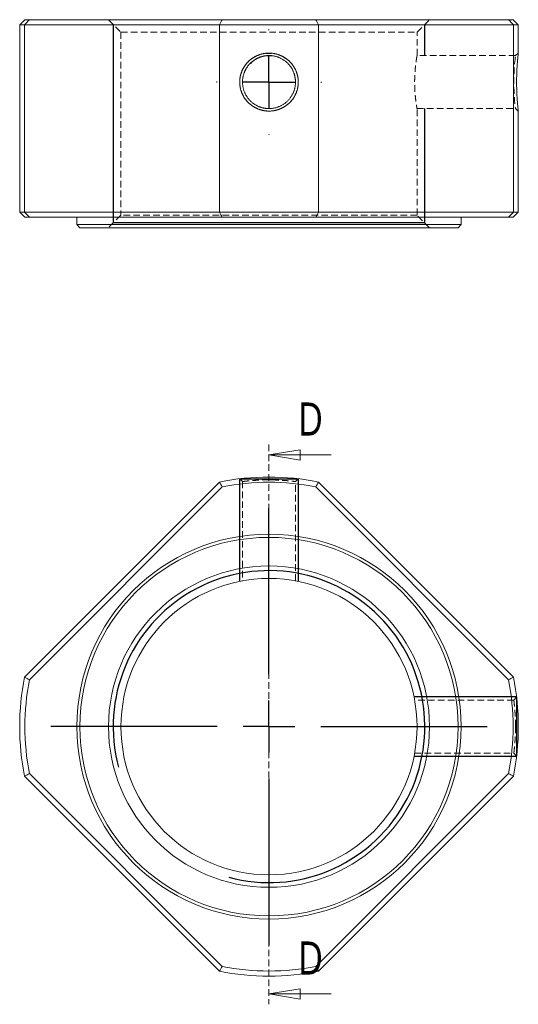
# Model space of a CAD drawing. Header units: millimetres. Extents: x 19 to 265, y -23 to 212.
import ezdxf

# ---------------------------------------------------------------- set-up
doc = ezdxf.new("R2010")
doc.units = ezdxf.units.MM
doc.linetypes.add('HIDDEN', pattern=[1.905, 1.27, -0.635])
doc.layers.add('FORMAT', color=7, linetype='Continuous')
doc.styles.add('SLDTEXTSTYLE0', font='TXT', dxfattribs={"width": 0.75})

# ---------------------------------------------------------------- blocks, each defined once
blk = doc.blocks.new('SW_CENTERMARKSYMBOL_0')
at = {"layer": 'FORMAT', "color": 0}
for p, q in [((0, 10), (0, 42)), ((0, 0), (0, 4.999999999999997)), ((-10, 0), (-41.99999999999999, 0)), ((0, 0), (-4.999999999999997, 0)), ((0, 0), (0, -4.999999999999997)), ((0, 0), (5.000000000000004, 0)), ((9.999999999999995, 0), (41.99999999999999, 0)), ((0, -10), (0, -41.99999999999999))]:
    blk.add_line(p, q, dxfattribs=at)
blk = doc.blocks.new('_CLOSED')
at = {"color": 0, "linetype": 'ByBlock', "lineweight": -2}
for p, q in [((-1, 0.166667), (0, 0)), ((-1, 0.166667), (-1, -0.166667)), ((0, 0), (-1, -0.166667)), ((0, 0), (-1, 0))]:
    blk.add_line(p, q, dxfattribs=at)
blk = doc.blocks.new('SW_CENTERMARKSYMBOL_1')
at = {"layer": 'FORMAT', "color": 0}
for p, q in [((0, 10.00000000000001), (0, 10.09999999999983)), ((0, 0), (0, 5.000000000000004)), ((-10, 0), (-10.09999999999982, 0)), ((0, 0), (-4.999999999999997, 0)), ((0, 0), (0, -5.000000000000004)), ((0, 0), (5.000000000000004, 0)), ((9.999999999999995, 0), (10.09999999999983, 0)), ((0, -10.00000000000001), (0, -10.09999999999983))]:
    blk.add_line(p, q, dxfattribs=at)

msp = doc.modelspace()

# ---------------------------------------------------------------- linework, layer by layer
at = {"color": 7, "linetype": 'Continuous', "lineweight": 15}
for p, q in [((20.42564117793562, 179.3142596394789), (19.42564117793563, 178.3142596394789)), ((19.42564117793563, 178.3142596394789), (19.42564117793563, 142.3142596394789)), ((20.37970689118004, 178.3142596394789), (19.42564117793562, 178.3142596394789)), ((57.90303296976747, 178.3142596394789), (20.37970689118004, 178.3142596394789)), ((20.37970689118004, 178.3142596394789), (20.37970689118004, 142.3142596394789)), ((20.42564117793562, 179.3142596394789), (21.30123972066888, 179.3142596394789)), ((21.30123972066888, 179.3142596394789), (58.3957137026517, 179.3142596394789)), ((76.94824938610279, 178.3142596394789), (57.90303296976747, 178.3142596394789)), ((57.90303296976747, 142.3142596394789), (57.90303296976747, 178.3142596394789)), ((58.3957137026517, 179.3142596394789), (76.45556865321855, 179.3142596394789)), ((76.45556865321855, 179.3142596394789), (113.5500426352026, 179.3142596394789)), ((76.94824938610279, 178.3142596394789), (76.94824938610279, 142.3142596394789)), ((114.4715754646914, 178.3142596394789), (76.94824938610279, 178.3142596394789)), ((113.5500426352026, 179.3142596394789), (114.4256411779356, 179.3142596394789)), ((115.4256411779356, 178.3142596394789), (114.4256411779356, 179.3142596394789)), ((114.4715754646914, 142.3142596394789), (114.4715754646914, 178.3142596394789)), ((115.4256411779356, 178.3142596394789), (114.4715754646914, 178.3142596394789)), ((115.4256411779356, 172.8891333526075), (115.4256411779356, 178.3142596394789)), ((115.4256411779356, 142.3142596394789), (115.4256411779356, 161.738770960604)), ((19.42564117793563, 142.3142596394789), (20.42564117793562, 141.3142596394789)), ((19.42564117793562, 142.3142596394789), (20.37970689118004, 142.3142596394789)), ((20.37970689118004, 142.3142596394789), (57.90303296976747, 142.3142596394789)), ((57.90303296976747, 142.3142596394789), (76.94824938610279, 142.3142596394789)), ((76.94824938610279, 142.3142596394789), (114.4715754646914, 142.3142596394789)), ((114.4256411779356, 141.3142596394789), (115.4256411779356, 142.3142596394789)), ((114.4715754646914, 142.3142596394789), (115.4256411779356, 142.3142596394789)), ((21.30123972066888, 141.3142596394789), (20.42564117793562, 141.3142596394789)), ((58.39571370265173, 141.3142596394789), (21.30123972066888, 141.3142596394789)), ((30.42564117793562, 141.3142596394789), (30.42564117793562, 139.9142596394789)), ((76.45556865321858, 141.3142596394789), (58.39571370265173, 141.3142596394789)), ((113.5500426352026, 141.3142596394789), (76.45556865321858, 141.3142596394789)), ((104.4256411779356, 139.9142596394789), (104.4256411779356, 141.3142596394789)), ((114.4256411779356, 141.3142596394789), (113.5500426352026, 141.3142596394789)), ((30.42564117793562, 139.9142596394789), (31.02564117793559, 139.3142596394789)), ((30.42564117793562, 139.9142596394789), (67.42564117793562, 139.9142596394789)), ((67.42564117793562, 139.3142596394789), (31.02564117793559, 139.3142596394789)), ((67.42564117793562, 139.9142596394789), (104.4256411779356, 139.9142596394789)), ((103.8256411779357, 139.3142596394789), (67.42564117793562, 139.3142596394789)), ((103.8256411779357, 139.3142596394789), (104.4256411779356, 139.9142596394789)), ((20.37970689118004, 52.87691580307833), (57.90303296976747, 90.40024188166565)), ((58.39571370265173, 89.4787090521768), (21.30123972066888, 52.38423507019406)), ((113.5500426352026, 52.38423507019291), (76.45556865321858, 89.47870905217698)), ((76.94824938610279, 90.40024188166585), (114.4715754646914, 52.87691580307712)), ((21.30123972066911, 34.32438011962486), (58.39571370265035, -2.770093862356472)), ((76.45556865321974, -2.770093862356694), (113.5500426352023, 34.32438011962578)), ((57.90303296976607, -3.691626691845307), (20.37970689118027, 33.83169938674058)), ((114.4715754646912, 33.83169938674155), (76.948249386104, -3.691626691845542))]:
    msp.add_line(p, q, dxfattribs=at)
at = {"color": 7, "linetype": 'HIDDEN', "lineweight": 0}
for p, q in [((36.52564117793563, 179.3142596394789), (38.92564117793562, 176.9142596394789)), ((95.92564117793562, 176.9142596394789), (98.32564117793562, 179.3142596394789)), ((38.92564117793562, 176.9142596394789), (95.92564117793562, 176.9142596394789)), ((38.92564117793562, 176.9142596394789), (38.92564117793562, 141.7142596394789)), ((95.92564117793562, 172.4142596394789), (95.92564117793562, 176.9142596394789)), ((114.8825207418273, 172.4142596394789), (95.92564117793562, 172.4142596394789)), ((115.4256407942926, 172.8897449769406), (114.8825909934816, 172.4142565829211)), ((95.92322213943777, 162.2142596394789), (114.8825913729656, 162.2142596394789)), ((95.92564117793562, 141.7142596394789), (95.92564117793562, 162.2278339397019)), ((114.8825914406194, 162.2142586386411), (115.425641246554, 161.7387698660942)), ((38.92564117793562, 141.7142596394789), (36.52564117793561, 139.3142596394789)), ((95.92564117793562, 141.7142596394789), (38.92564117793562, 141.7142596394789)), ((98.32564117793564, 139.3142596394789), (95.92564117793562, 141.7142596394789)), ((67.42564117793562, 97.61292665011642), (67.42564117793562, -10.04764352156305)), ((61.78635227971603, 91.02189008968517), (62.32564125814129, 90.48260110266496)), ((72.5256416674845, 90.4826010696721), (73.06493070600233, 91.02189005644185)), ((62.32564117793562, 90.48263482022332), (62.32564117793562, 71.39739510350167)), ((68.00347114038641, 90.80393467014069), (67.42564117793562, 90.8112577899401)), ((72.52564117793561, 71.39529052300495), (72.52564117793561, 90.48261315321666)), ((114.5539467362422, 48.45430759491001), (95.468729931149, 48.45430759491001)), ((115.0932236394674, 48.99359712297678), (114.5539346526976, 48.45430808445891)), ((114.8825558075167, 43.35147822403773), (114.8752682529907, 43.93213757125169)), ((95.46659387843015, 38.25430759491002), (114.5539684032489, 38.25430759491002)), ((114.5539346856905, 38.25430767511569), (115.0932236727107, 37.71501869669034))]:
    msp.add_line(p, q, dxfattribs=at)
at = {"color": 7, "linetype": 'Continuous', "lineweight": 0}
for p, q in [((79.42564117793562, 95.61292665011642), (67.42564117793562, 95.61292665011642)), ((79.42564117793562, -8.04764352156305), (67.42564117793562, -8.04764352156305))]:
    msp.add_line(p, q, dxfattribs=at)
at = {"color": 7, "linetype": 'HIDDEN', "lineweight": 0, "flags": 128}
msp.add_lwpolyline([(114.7184081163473, 170.9189431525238), (114.7901855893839, 171.6537480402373), (114.8414888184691, 172.114179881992), (114.8722906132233, 172.3485192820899), (114.8825909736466, 172.4142565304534), (114.8723676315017, 172.3496946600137), (114.8415977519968, 172.115631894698), (114.7902813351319, 171.6548174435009), (114.7184183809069, 170.919075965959), (114.6464443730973, 169.9878021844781), (114.5950390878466, 169.0307485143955), (114.5642025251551, 168.1237410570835), (114.5539346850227, 167.3152123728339), (114.5642323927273, 166.5062417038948), (114.5950924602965, 165.5985366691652), (114.6465148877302, 164.6406308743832), (114.7184996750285, 163.7085510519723), (114.7902513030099, 162.9736568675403), (114.8415171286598, 162.5133781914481), (114.8722971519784, 162.279358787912), (114.8825913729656, 162.2142596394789), (114.8825913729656, 162.2142596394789)], dxfattribs=at)
at = {"color": 7, "linetype": 'Continuous', "lineweight": 15}
for centre, radius in [((67.42564117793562, 43.35430759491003), 37), ((67.42564117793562, 43.35430759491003), 36.40000000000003), ((67.42564117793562, 43.35430759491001), 30.90000000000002), ((67.42564117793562, 43.35430759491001), 28.49999999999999)]:
    msp.add_circle(centre, radius, dxfattribs=at)
for radius, start, end in [(48, 78.55730976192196, 101.4426902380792), (47, 78.92311200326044, 101.0768879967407), (47.99999999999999, 168.5573097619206, 191.4426902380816), (47, 168.9231120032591, 191.0768879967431), (47.00000000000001, 348.9231120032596, 11.07688799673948), (47.99999999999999, 348.5573097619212, 11.44269023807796), (47.99999999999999, 258.5573097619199, 281.4426902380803), (47, 258.9231120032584, 281.0768879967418)]:
    msp.add_arc((67.42564117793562, 43.35430759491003), radius, start, end, dxfattribs=at)
for points in [[(20.37970689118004, 178.3142596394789), (20.68655292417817, 178.6476764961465), (20.99372729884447, 178.981011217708), (21.30123972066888, 179.3142596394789)], [(57.90303296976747, 178.3142596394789), (58.06770957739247, 178.6476764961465), (58.23194168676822, 178.981011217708), (58.39571370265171, 179.3142596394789)], [(76.45556865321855, 179.3142596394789), (76.61934066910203, 178.981011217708), (76.78357277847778, 178.6476764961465), (76.94824938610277, 178.3142596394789)], [(114.4715754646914, 178.3142596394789), (114.1647294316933, 178.6476764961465), (113.857555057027, 178.981011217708), (113.5500426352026, 179.3142596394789)], [(20.37970689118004, 142.3142596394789), (20.68655292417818, 141.9808427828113), (20.99372729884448, 141.6475080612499), (21.30123972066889, 141.3142596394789)], [(58.39571370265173, 141.3142596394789), (58.23194168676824, 141.6475080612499), (58.06770957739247, 141.9808427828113), (57.90303296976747, 142.3142596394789)], [(76.45556865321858, 141.3142596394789), (76.61934066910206, 141.6475080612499), (76.78357277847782, 141.9808427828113), (76.94824938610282, 142.3142596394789)], [(113.5500426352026, 141.3142596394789), (113.857555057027, 141.6475080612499), (114.1647294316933, 141.9808427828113), (114.4715754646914, 142.3142596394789)], [(58.39571370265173, 89.4787090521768), (58.23194168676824, 89.7862214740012), (58.06770957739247, 90.0933958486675), (57.90303296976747, 90.40024188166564)], [(76.45556865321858, 89.47870905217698), (76.61934066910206, 89.78622147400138), (76.78357277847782, 90.09339584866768), (76.94824938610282, 90.40024188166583)], [(20.37970689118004, 52.87691580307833), (20.68655292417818, 52.71223919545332), (20.99372729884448, 52.54800708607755), (21.30123972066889, 52.38423507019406)], [(113.5500426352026, 52.38423507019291), (113.857555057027, 52.5480070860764), (114.1647294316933, 52.71223919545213), (114.4715754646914, 52.87691580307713)], [(21.30123972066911, 34.32438011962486), (20.9937272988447, 34.16060810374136), (20.68655292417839, 33.99637599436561), (20.37970689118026, 33.8316993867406)], [(113.5500426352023, 34.32438011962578), (113.8575550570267, 34.16060810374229), (114.164729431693, 33.99637599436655), (114.4715754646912, 33.83169938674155)], [(58.39571370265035, -2.770093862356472), (58.23194168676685, -3.07760628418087), (58.06770957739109, -3.384780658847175), (57.90303296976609, -3.691626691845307)], [(76.45556865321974, -2.770093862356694), (76.61934066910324, -3.077606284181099), (76.783572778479, -3.384780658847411), (76.948249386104, -3.691626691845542)]]:
    msp.add_open_spline(points, degree=3, dxfattribs=at)
for points, knots in [([(66.32105558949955, 172.8188044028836), (67.42610869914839, 172.9254609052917), (68.53096119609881, 172.8170497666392), (69.59529893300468, 172.491771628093), (70.58038589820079, 171.9782608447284), (71.43832158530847, 171.2824792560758), (72.14249036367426, 170.4341617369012), (72.66208730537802, 169.4598513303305), (72.99153467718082, 168.40693079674), (73.10112559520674, 167.3139803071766), (72.99254874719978, 166.2203700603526), (72.662879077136, 165.1684450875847), (72.14310789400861, 164.1946015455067), (71.43955268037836, 163.3472147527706), (70.58089534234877, 162.6513896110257), (69.59400635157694, 162.1376159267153), (68.52722099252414, 161.8110006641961), (67.42027549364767, 161.7029081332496), (66.31440127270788, 161.8108545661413), (65.25116153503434, 162.1369055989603), (64.2676052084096, 162.6514062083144), (63.41147800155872, 163.3477472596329), (62.70818792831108, 164.1959778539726), (62.18855634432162, 165.1701504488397), (61.85897991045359, 166.2230728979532), (61.75006529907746, 167.3167547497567), (61.85989817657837, 168.4109115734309), (62.19071147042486, 169.4633550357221), (62.71161291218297, 170.4375879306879), (63.41562565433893, 171.2849298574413), (64.27303634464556, 171.9805317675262), (65.25737515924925, 172.4935562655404), (66.32105558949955, 172.8188044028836), (67.42610869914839, 172.9254609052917), (68.53096119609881, 172.8170497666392)], [-0.09428291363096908, -0.062772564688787, -0.03120588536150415, 0, 0.03124195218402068, 0.06281392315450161, 0.09434262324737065, 0.1254743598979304, 0.156514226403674, 0.1878572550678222, 0.2191236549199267, 0.2500194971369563, 0.2808526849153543, 0.3121619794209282, 0.3434419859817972, 0.3744793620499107, 0.405580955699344, 0.4371911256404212, 0.4688609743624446, 0.500155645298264, 0.5313768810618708, 0.5629565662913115, 0.5944209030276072, 0.6255333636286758, 0.6565699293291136, 0.6878873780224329, 0.7191770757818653, 0.750074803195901, 0.7809343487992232, 0.8122719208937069, 0.843569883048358, 0.8746365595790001, 0.9057170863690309, 0.937227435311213, 0.9687941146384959, 1, 1.031241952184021, 1.062813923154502, 1.094342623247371]), ([(68.28267755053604, 172.3673352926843), (67.32668640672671, 172.4440476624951), (66.23822834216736, 172.3248351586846), (64.97400267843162, 171.8645498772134), (63.76403492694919, 170.9780708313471), (62.87623920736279, 169.7683816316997), (62.41544856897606, 168.5025345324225), (62.26175501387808, 167.105956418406), (62.55409708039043, 165.3998877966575), (63.57457346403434, 163.78886880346), (64.96919431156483, 162.7667723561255), (66.23363044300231, 162.3048544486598), (67.63301348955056, 162.1498681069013), (69.34253681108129, 162.4431579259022), (70.95538900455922, 163.4670395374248), (71.976308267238, 164.8634459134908), (72.436450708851, 166.128531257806), (72.58932480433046, 167.5243965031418), (72.29691161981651, 169.229909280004), (71.34176808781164, 170.7356517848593), (70.16030058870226, 171.6679850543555), (69.19658435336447, 172.1320995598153), (68.28267755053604, 172.3673352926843), (67.32668640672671, 172.4440476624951), (66.23822834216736, 172.3248351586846)], [-0.08818320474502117, -0.05490736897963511, -0.0255145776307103, 0, 0.03481693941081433, 0.07650069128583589, 0.125050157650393, 0.1737733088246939, 0.2154993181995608, 0.2502261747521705, 0.3048028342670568, 0.374916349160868, 0.4235034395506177, 0.4651907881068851, 0.499977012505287, 0.5548083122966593, 0.6249004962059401, 0.6735680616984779, 0.7152561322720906, 0.7499628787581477, 0.8045249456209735, 0.8746565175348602, 0.9118167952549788, 0.9450926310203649, 0.9744854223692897, 1, 1.034816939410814, 1.076500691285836, 1.125050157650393]), ([(115.4256411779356, 161.738770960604), (115.4231724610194, 161.7596988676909), (115.4182089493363, 161.8017757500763), (115.3799976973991, 162.1393537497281), (115.3249392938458, 162.6495702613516), (115.2597398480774, 163.3462227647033), (115.1946447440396, 164.1943081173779), (115.1397792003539, 165.1686811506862), (115.1020007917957, 166.2215852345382), (115.0888946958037, 167.3145389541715), (115.1018814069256, 168.4081525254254), (115.1396943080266, 169.4600607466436), (115.1945810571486, 170.4339679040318), (115.2596352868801, 171.2811186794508), (115.3249133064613, 171.9778298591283), (115.3800713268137, 172.4882405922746), (115.4182644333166, 172.8267842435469), (115.423149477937, 172.8684726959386), (115.4255704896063, 172.8891333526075)], [0, 0, 0, 0, 0.06248666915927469, 0.1256334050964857, 0.1886935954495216, 0.2509598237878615, 0.3130423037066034, 0.375731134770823, 0.4382667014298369, 0.5000611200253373, 0.5617302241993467, 0.6243515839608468, 0.6869143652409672, 0.7489918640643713, 0.8111978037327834, 0.874420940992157, 0.9377634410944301, 1, 1, 1, 1])]:
    msp.add_open_spline(points, degree=3, knots=knots, dxfattribs=at)
at = {"color": 7, "linetype": 'HIDDEN', "lineweight": 0}
for points, knots in [([(95.92564117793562, 172.4142596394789), (95.92323070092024, 172.4008760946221), (95.91833916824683, 172.3737171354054), (95.88001132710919, 172.1554107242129), (95.8229040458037, 171.8106108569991), (95.75169822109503, 171.341301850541), (95.6734821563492, 170.7541836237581), (95.59779086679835, 170.0720414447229), (95.53223404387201, 169.3024251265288), (95.48573412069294, 168.4828557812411), (95.46293041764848, 167.6243785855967), (95.4665637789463, 166.7710919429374), (95.49582295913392, 165.9292756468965), (95.54661073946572, 165.1359105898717), (95.61425073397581, 164.3953793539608), (95.69059076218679, 163.7379088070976), (95.76835984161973, 163.1724621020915), (95.83791611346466, 162.7247615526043), (95.89112734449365, 162.4087198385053), (95.92208060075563, 162.2340802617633), (95.92288638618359, 162.2296577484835), (95.92321868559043, 162.2278339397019)], [0, 0, 0, 0, 0.05234946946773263, 0.106231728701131, 0.1585771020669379, 0.2124129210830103, 0.2652684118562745, 0.3196341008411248, 0.3728412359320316, 0.4276225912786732, 0.4802600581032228, 0.5344612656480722, 0.586494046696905, 0.6400210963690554, 0.6923566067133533, 0.7461679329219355, 0.7992372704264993, 0.8538408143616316, 0.9069417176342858, 0.9616235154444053, 1, 1, 1, 1]), ([(62.32574675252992, 90.48261788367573), (62.3382183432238, 90.48487075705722), (62.36511640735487, 90.48972963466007), (62.60798667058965, 90.52335150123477), (63.06782248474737, 90.57454547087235), (63.78426557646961, 90.64702591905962), (64.68913358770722, 90.71924556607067), (65.65189068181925, 90.7708628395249), (66.56444608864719, 90.8028492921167), (67.42127502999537, 90.81514239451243), (68.2792936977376, 90.80294525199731), (69.19513496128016, 90.77100622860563), (70.16025685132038, 90.71937614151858), (71.06611263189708, 90.64711756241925), (71.7827050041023, 90.5746120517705), (72.2425354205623, 90.52342142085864), (72.485638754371, 90.48978085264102), (72.5129018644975, 90.48488618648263), (72.52554238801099, 90.48261677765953)], [0, 0, 0, 0, 0.05063329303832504, 0.1092031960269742, 0.1756363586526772, 0.2499352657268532, 0.3240528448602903, 0.3903932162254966, 0.4489590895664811, 0.4997600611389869, 0.5508028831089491, 0.6095598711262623, 0.6760408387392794, 0.7502487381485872, 0.8245022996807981, 0.8908887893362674, 0.9494106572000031, 1, 1, 1, 1]), ([(114.5539503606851, 48.45420880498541), (114.5539451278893, 48.45424175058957), (114.5505105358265, 48.47586589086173), (114.5641971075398, 48.39637359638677), (114.5938147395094, 48.17746370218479), (114.6463496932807, 47.7094374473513), (114.7183556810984, 46.99495936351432), (114.7908045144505, 46.08877118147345), (114.8418398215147, 45.12527925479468), (114.8754034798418, 44.21138488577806), (114.8803109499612, 43.6262229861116), (114.8825913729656, 43.35430759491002)], [0, 0, 0, 0, 0.0001546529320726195, 0.1015078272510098, 0.2185967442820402, 0.3514401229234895, 0.5000426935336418, 0.6482638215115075, 0.7809910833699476, 0.8982300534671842, 1, 1, 1, 1]), ([(114.8825913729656, 43.35430759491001), (114.8803442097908, 43.08264889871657), (114.8755084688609, 42.49805802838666), (114.8420161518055, 41.58503095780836), (114.7910376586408, 40.62235486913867), (114.7185926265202, 39.71626776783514), (114.6465437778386, 39.00126031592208), (114.5939395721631, 38.53243948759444), (114.5642593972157, 38.3128640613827), (114.5505282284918, 38.23292067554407), (114.5539458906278, 38.25437816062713), (114.5539514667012, 38.25441316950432)], [0, 0, 0, 0, 0.1017186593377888, 0.21889157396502, 0.3515382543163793, 0.4996644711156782, 0.6483624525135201, 0.7812846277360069, 0.8984356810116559, 0.999834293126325, 1, 1, 1, 1])]:
    msp.add_open_spline(points, degree=3, knots=knots, dxfattribs=at)
at = {"layer": 'FORMAT'}
for p, q in [((37.42564184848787, 178.4142596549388), (37.42564184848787, 140.2142608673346)), ((97.42564050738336, 172.4142597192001), (97.42564050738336, 178.4142596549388)), ((97.42564050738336, 140.2142608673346), (97.42564050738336, 162.2292736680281)), ((97.35411405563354, 140.2142608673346), (37.42564184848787, 140.2142608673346)), ((97.42564050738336, 140.2142608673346), (97.35415963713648, 140.2142608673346)), ((61.72561645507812, 91.01466957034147), (73.1256412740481, 91.01466957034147)), ((61.72564108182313, 91.01466957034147), (61.72564108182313, 71.27849135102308)), ((73.1256412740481, 71.27849135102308), (73.1256412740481, 91.01466957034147)), ((115.0860031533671, 49.05430769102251), (95.34982493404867, 49.05430769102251)), ((95.34982493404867, 37.65430749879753), (115.0860031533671, 37.65430749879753))]:
    msp.add_line(p, q, dxfattribs=at)
at = {"layer": 'FORMAT', "flags": 128}
msp.add_lwpolyline([(115.0859594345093, 49.05430769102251), (115.0860031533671, 48.97656693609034), (115.0860031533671, 48.74546575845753), (115.0860031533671, 48.36730781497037), (115.0860031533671, 47.85240843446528), (115.0860031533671, 47.21481265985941), (115.0860031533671, 46.47191200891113), (115.0860031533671, 45.64397159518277), (115.0860031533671, 44.75357482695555), (115.0860031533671, 43.82500986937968), (115.0860031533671, 42.88360532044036), (115.0860031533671, 41.95504036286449), (115.0860031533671, 41.06464359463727), (115.0860031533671, 40.23670318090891), (115.0860031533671, 39.49380252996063), (115.0860031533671, 38.85620675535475), (115.0860031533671, 38.34130737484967), (115.0860031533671, 37.9631494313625), (115.0860031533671, 37.73204825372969), (115.0860031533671, 37.65430749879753)], dxfattribs=at)
at = {"layer": 'FORMAT'}
msp.add_arc((67.42564117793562, 43.35430759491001), 29.99999932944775, 255.0000000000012, 195.0000000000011, dxfattribs=at)

# ---------------------------------------------------------------- block references
at = {"color": 7, "linetype": 'Continuous', "lineweight": 0, "xscale": 6, "yscale": 6, "rotation": 180.0000000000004}
for p in [(67.42564117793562, 95.61292665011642), (67.42564117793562, -8.04764352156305)]:
    msp.add_blockref('_CLOSED', p, dxfattribs=at)
at = {"layer": 'FORMAT', "color": 7}
for name, p in [('SW_CENTERMARKSYMBOL_1', (67.42564117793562, 167.3142596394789)), ('SW_CENTERMARKSYMBOL_0', (67.42564117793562, 43.35430759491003))]:
    msp.add_blockref(name, p, dxfattribs=at)

# ---------------------------------------------------------------- texts
at = {"color": 7, "linetype": 'Continuous', "char_height": 6.35, "attachment_point": 1, "style": 'SLDTEXTSTYLE0'}
for insert in [(73.13011569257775, 105.6934919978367), (73.13011569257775, 2.03292182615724)]:
    msp.add_mtext('D', dxfattribs=dict(at, insert=insert))

doc.saveas('drawing.dxf')
